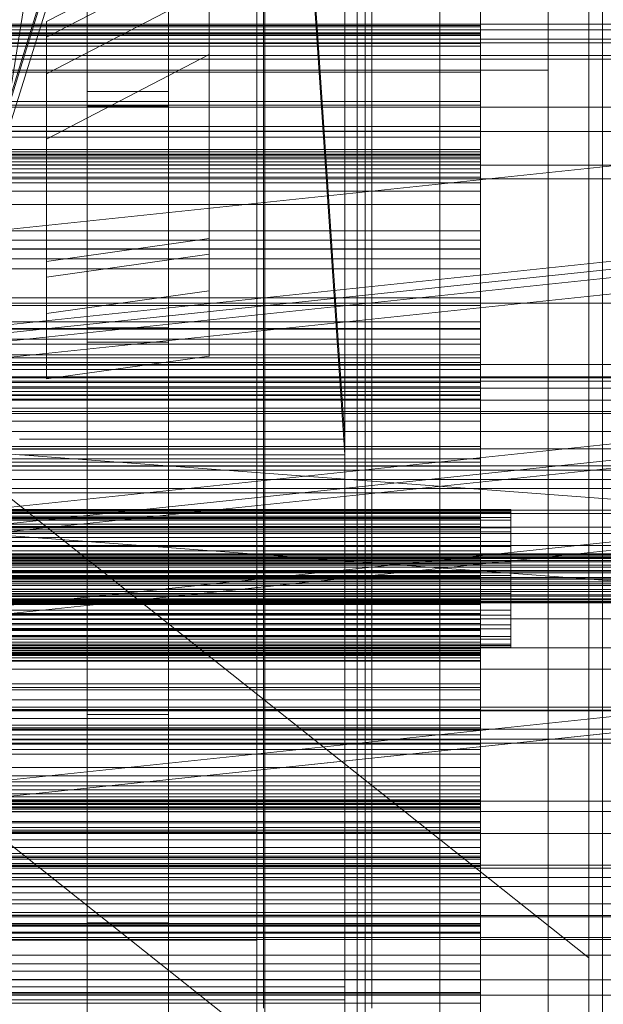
# Model space of a CAD drawing. Header units: millimetres. Extents: x -2233 to 61924, y -68080 to 6847.
# Tile 77 of 256: x 130 to 345, y -35774 to -35410. Entities that reach past the tile are written whole.
import ezdxf

# ---------------------------------------------------------------- set-up
doc = ezdxf.new("R2010")
doc.units = ezdxf.units.MM
for name, color, linetype, lineweight in [('COTAS_O', 1, 'Continuous', 0), ('COTAS_P', 1, 'Continuous', 0), ('frontal_bajante_movil', 7, 'Continuous', 0), ('frontal_briquetadora', 7, 'Continuous', 0), ('frontal_C01', 7, 'Continuous', 0), ('frontal_C02', 7, 'Continuous', 0), ('frontal_C03', 7, 'Continuous', 0), ('frontal_C04', 7, 'Continuous', 0), ('frontal_C05', 7, 'Continuous', 0), ('frontal_C09', 7, 'Continuous', 0)]:
    doc.layers.add(name, color=color, linetype=linetype, lineweight=lineweight)
doc.dimstyles.new('R19_100', dxfattribs={"dimtxt": 250, "dimasz": 150, "dimexe": 150, "dimexo": 80, "dimgap": 100, "dimtad": 1, "dimtih": 1, "dimtoh": 1, "dimdsep": 46, "dimcen": 0.09, "dimadec": 0, "dimazin": 0, "dimtfac": 1, "dimtdec": 4, "dimtofl": 0, "dimtmove": 0, "dimatfit": 3, "dimfxl": 1, "dimtolj": 1, "dimtzin": 0, "dimarcsym": 0})

# ---------------------------------------------------------------- blocks, each defined once
blk = doc.blocks.new('DIM_R28_48')
at = {"layer": 'COTAS_P'}
for p, q in [((-1750, -34600), (-1600, -34555)), ((2600, -34600), (2450, -34555)), ((-1750, -35500), (-1750, -34600)), ((-1750, -34600), (2600, -34600)), ((-1750, -34600), (-1600, -34645)), ((2600, -34600), (2450, -34645)), ((2600, -35500), (2600, -34600))]:
    blk.add_line(p, q, dxfattribs=at)
blk.add_text('4350 P', height=250, dxfattribs=at).set_placement((425, -34500))
blk = doc.blocks.new('DIM_R28_50')
at = {"layer": 'COTAS_P'}
for p, q in [((1705.78, -34504.95), (1551.9, -34475.9)), ((-194.22, -34704.95), (1705.78, -34504.95)), ((1705.78, -34504.95), (1561.32, -34565.4)), ((1800, -35400), (1705.78, -34504.95)), ((-194.22, -34704.95), (-49.75, -34644.49)), ((-100, -35600), (-194.22, -34704.95)), ((-194.22, -34704.95), (-40.33, -34734))]:
    blk.add_line(p, q, dxfattribs=at)
blk.add_text('1910.5 P', height=250, rotation=6.009, dxfattribs=at).set_placement((745.32, -34505.49))
blk = doc.blocks.new('DIM_R28_58')
at = {"layer": 'COTAS_O'}
for p, q in [((-1480, -35300), (-1330, -35255)), ((490, -35300), (340, -35255)), ((-1480, -36000), (-1480, -35300)), ((-1480, -35300), (490, -35300)), ((-1480, -35300), (-1330, -35345)), ((490, -35300), (340, -35345)), ((490, -36000), (490, -35300))]:
    blk.add_line(p, q, dxfattribs=at)
blk.add_text('1970 O', height=250, dxfattribs=at).set_placement((-495, -35200))
blk = doc.blocks.new('DIM_R28_60')
at = {"layer": 'COTAS_O'}
for p, q in [((-1400, -35300), (-1250, -35255)), ((1400, -35300), (1250, -35255)), ((-1400, -36000), (-1400, -35300)), ((-1400, -35300), (1400, -35300)), ((-1400, -35300), (-1250, -35345)), ((1400, -35300), (1250, -35345)), ((1400, -36000), (1400, -35300))]:
    blk.add_line(p, q, dxfattribs=at)
blk.add_text('2800 O', height=250, dxfattribs=at).set_placement((0, -35200))
blk = doc.blocks.new('DIM_R28_61')
at = {"layer": 'COTAS_P'}
for p, q in [((-305, -34680), (395, -34680)), ((395, -34680), (350, -34830)), ((395, -36000), (395, -34680)), ((395, -34680), (440, -34830)), ((395, -36000), (350, -35850)), ((395, -36000), (440, -35850)), ((-305, -36000), (395, -36000))]:
    blk.add_line(p, q, dxfattribs=at)
blk.add_text('1320 P', height=250, rotation=90, dxfattribs=at).set_placement((295, -35340))
blk = doc.blocks.new('DIM_R28_62')
at = {"layer": 'COTAS_P'}
for p, q in [((-305, -35300), (-155, -35255)), ((345, -35300), (195, -35255)), ((-305, -36000), (-305, -35300)), ((-305, -35300), (345, -35300)), ((-305, -35300), (-155, -35345)), ((345, -35300), (195, -35345)), ((345, -36000), (345, -35300))]:
    blk.add_line(p, q, dxfattribs=at)
blk.add_text('650 P', height=250, dxfattribs=at).set_placement((20, -35200))

msp = doc.modelspace()

# ---------------------------------------------------------------- linework, layer by layer
at = {"layer": 'frontal_bajante_movil'}
for p, q in [((210.897, -34904.091), (122.897, -35460.731)), ((220, -35775), (220, -34903.821)), ((260, -35775), (260, -34903.821)), ((120, -35460), (208, -35176.975)), ((208, -35178.586), (120, -35461.611)), ((122.897, -35460.731), (210.897, -35177.707)), ((220, -35775), (220, -35378.259)), ((260, -35775), (260, -35378.259)), ((285, -35429), (285, -35389)), ((325, -35429), (325, -35389)), ((-245, -35429), (285, -35429)), ((285, -35429), (325, -35429)), ((285, -35840), (285, -35429)), ((325, -35840), (325, -35429))]:
    msp.add_line(p, q, dxfattribs=at)
at = {"layer": 'frontal_briquetadora'}
for p, q in [((-674.804, -34950), (340, -35756.525)), ((340, -35980), (340, -34950)), ((-720.639, -35041.307), (340, -35884.261)), ((340, -35884.261), (340, -35756.525))]:
    msp.add_line(p, q, dxfattribs=at)
at = {"layer": 'frontal_C01'}
for p, q in [((250, -35948.844), (250, -33373.251)), ((250, -33378.064), (250, -35953.656)), ((155, -35666.702), (155, -35238.835)), ((185, -35238.835), (185, -35666.702)), ((250, -35565.195), (228.298, -35241.719)), ((155, -35244.227), (155, -35672.095)), ((185, -35672.095), (185, -35244.227)), ((228.298, -35247.5), (250, -35570.976)), ((155, -35743.543), (155, -35325.973)), ((185, -35325.973), (185, -35743.543)), ((155, -35331.366), (155, -35748.935)), ((185, -35748.935), (185, -35331.366)), ((140, -35411.16), (200, -35379.945)), ((200, -35379.945), (200, -35491.165)), ((140, -35416.938), (200, -35385.723)), ((200, -35385.723), (200, -35496.943)), ((140, -35430.419), (200, -35399.204)), ((200, -35399.204), (200, -35510.424)), ((200, -35399.204), (200, -35423.278)), ((425, -35412.142), (-425, -35412.142)), ((140, -35499.591), (140, -35411.16)), ((140, -35416.938), (140, -35411.16)), ((140, -35505.369), (140, -35416.938)), ((140, -35430.419), (140, -35416.938)), ((-425, -35423.698), (425, -35423.698)), ((200, -35423.278), (140, -35454.493)), ((200, -35534.498), (200, -35423.278)), ((140, -35518.85), (140, -35430.419)), ((140, -35454.493), (140, -35430.419)), ((155, -35442.304), (155, -35436.912)), ((155, -35436.912), (185, -35436.912)), ((155, -35864.779), (155, -35436.912)), ((185, -35436.912), (185, -35442.304)), ((185, -35436.912), (185, -35864.779)), ((185, -35442.304), (155, -35442.304)), ((155, -35442.304), (155, -35870.172)), ((185, -35870.172), (185, -35442.304)), ((140, -35454.493), (140, -35542.924)), ((200, -35491.165), (140, -35499.591)), ((200, -35496.943), (200, -35491.165)), ((200, -35496.943), (140, -35505.369)), ((140, -35499.591), (140, -35505.369)), ((200, -35510.424), (200, -35496.943)), ((140, -35505.369), (140, -35518.85)), ((200, -35510.424), (140, -35518.85)), ((200, -35534.498), (200, -35510.424)), ((140, -35518.85), (140, -35542.924)), ((155, -35529.443), (155, -35524.051)), ((155, -35524.051), (185, -35524.051)), ((155, -35941.62), (155, -35524.051)), ((185, -35524.051), (185, -35529.443)), ((185, -35524.051), (185, -35941.62)), ((185, -35529.443), (155, -35529.443)), ((155, -35529.443), (155, -35947.012)), ((185, -35947.012), (185, -35529.443)), ((140, -35542.924), (200, -35534.498)), ((130, -35565.195), (250, -35565.195)), ((250, -35570.976), (250, -35565.195)), ((-300, -35567.898), (300, -35567.898)), ((300, -35568.839), (-300, -35568.839)), ((300, -35572.36), (300, -35567.898)), ((300, -35567.898), (300, -35593.55)), ((300, -35594.366), (300, -35568.839)), ((300, -35568.839), (300, -35573.69)), ((300, -35572.36), (-300, -35572.36)), ((250, -35570.976), (130, -35570.976)), ((300, -35597.417), (300, -35572.36)), ((-300, -35573.69), (300, -35573.69)), ((300, -35573.69), (300, -35598.569)), ((300, -35593.55), (-300, -35593.55)), ((-300, -35594.07), (300, -35594.07)), ((-300, -35594.366), (300, -35594.366)), ((300, -35593.55), (300, -35597.417)), ((300, -35594.07), (300, -35642.509)), ((300, -35594.07), (300, -35596.55)), ((300, -35598.569), (300, -35594.366)), ((300, -35594.947), (-300, -35594.947)), ((300, -35596.55), (-300, -35596.55)), ((-300, -35597.417), (300, -35597.417)), ((-300, -35597.644), (300, -35597.644)), ((300, -35643.096), (300, -35594.947)), ((300, -35597.644), (300, -35594.947)), ((300, -35644.988), (300, -35596.55)), ((300, -35597.644), (300, -35645.792)), ((300, -35598.569), (-300, -35598.569)), ((-300, -35613.579), (300, -35613.579)), ((300, -35626.159), (300, -35613.579)), ((300, -35613.579), (300, -35633.131)), ((300, -35616.539), (-300, -35616.539)), ((300, -35635.696), (300, -35616.539)), ((300, -35616.539), (300, -35629.404)), ((300, -35626.159), (-300, -35626.159)), ((300, -35644.032), (300, -35626.159)), ((-300, -35629.404), (300, -35629.404)), ((300, -35629.404), (300, -35646.844)), ((-450, -35631.373), (450, -35631.373)), ((300, -35633.131), (-300, -35633.131)), ((300, -35633.131), (300, -35644.032)), ((-300, -35634.958), (300, -35634.958)), ((-300, -35635.696), (300, -35635.696)), ((300, -35637.57), (-300, -35637.57)), ((300, -35634.958), (300, -35670.707)), ((300, -35634.958), (300, -35641.949)), ((300, -35646.844), (300, -35635.696)), ((300, -35672.527), (300, -35637.57)), ((300, -35644.72), (300, -35637.57)), ((300, -35640.008), (-300, -35640.008)), ((300, -35644.444), (300, -35640.008)), ((300, -35640.008), (300, -35643.748)), ((450, -35642.157), (-450, -35642.157)), ((300, -35641.949), (-300, -35641.949)), ((300, -35642.509), (-300, -35642.509)), ((-300, -35643.096), (300, -35643.096)), ((300, -35643.748), (-300, -35643.748)), ((-300, -35644.032), (300, -35644.032)), ((300, -35644.444), (-300, -35644.444)), ((-300, -35644.72), (300, -35644.72)), ((-300, -35644.988), (300, -35644.988)), ((300, -35677.698), (300, -35641.949)), ((300, -35644.988), (300, -35642.509)), ((300, -35643.096), (300, -35645.792)), ((300, -35643.748), (300, -35655.412)), ((300, -35656.755), (300, -35644.444)), ((300, -35644.72), (300, -35679.677)), ((300, -35645.792), (-300, -35645.792)), ((300, -35646.844), (-300, -35646.844)), ((300, -35655.412), (-300, -35655.412)), ((300, -35655.412), (300, -35674.203)), ((300, -35656.755), (-300, -35656.755)), ((300, -35676.102), (300, -35656.755)), ((-450, -35664.006), (450, -35664.006)), ((450, -35665.076), (-450, -35665.076)), ((185, -35666.702), (155, -35666.702)), ((155, -35666.702), (155, -35672.095)), ((185, -35672.095), (185, -35666.702)), ((300, -35670.707), (-300, -35670.707)), ((300, -35677.698), (300, -35670.707)), ((450, -35672.095), (-450, -35672.095)), ((-300, -35672.527), (300, -35672.527)), ((300, -35674.203), (-300, -35674.203)), ((155, -35672.095), (185, -35672.095)), ((300, -35672.527), (300, -35679.677)), ((300, -35674.203), (300, -35698.84)), ((-450, -35675.861), (450, -35675.861)), ((300, -35676.102), (-300, -35676.102)), ((-300, -35677.698), (300, -35677.698)), ((300, -35701.167), (300, -35676.102)), ((300, -35679.677), (-300, -35679.677)), ((-300, -35698.493), (300, -35698.493)), ((300, -35698.84), (-300, -35698.84)), ((300, -35715.821), (300, -35698.493)), ((300, -35698.493), (300, -35706.707)), ((300, -35698.84), (300, -35727.646)), ((450, -35702.525), (-450, -35702.525)), ((300, -35701.167), (-300, -35701.167)), ((300, -35702.68), (-300, -35702.68)), ((300, -35730.241), (300, -35701.167)), ((300, -35710.334), (300, -35702.68)), ((300, -35702.68), (300, -35720.111)), ((300, -35706.707), (-300, -35706.707)), ((300, -35706.707), (300, -35721.72)), ((-450, -35710.613), (450, -35710.613)), ((-300, -35709.351), (300, -35709.351)), ((-300, -35710.334), (300, -35710.334)), ((300, -35709.351), (300, -35722.831)), ((300, -35709.351), (300, -35718.98)), ((300, -35725.438), (300, -35710.334)), ((300, -35712.998), (-300, -35712.998)), ((300, -35725.397), (300, -35712.998)), ((300, -35722.686), (300, -35712.998)), ((300, -35715.821), (-300, -35715.821)), ((300, -35721.72), (300, -35715.821)), ((300, -35718.98), (-300, -35718.98)), ((-300, -35720.111), (300, -35720.111)), ((-300, -35721.72), (300, -35721.72)), ((300, -35732.461), (300, -35718.98)), ((300, -35720.111), (300, -35725.438)), ((350, -35722.272), (-350, -35722.272)), ((350, -35723.407), (-350, -35723.407)), ((-300, -35722.686), (300, -35722.686)), ((300, -35722.831), (-300, -35722.831)), ((300, -35722.686), (300, -35735.085)), ((300, -35732.461), (300, -35722.831)), ((350, -35726.88), (-350, -35726.88)), ((-300, -35725.397), (300, -35725.397)), ((300, -35725.438), (-300, -35725.438)), ((-300, -35727.646), (300, -35727.646)), ((300, -35725.397), (300, -35735.085)), ((300, -35727.646), (300, -35758.657)), ((350, -35730.113), (-350, -35730.113)), ((300, -35730.241), (-300, -35730.241)), ((-300, -35732.461), (300, -35732.461)), ((300, -35761.343), (300, -35730.241)), ((300, -35735.085), (-300, -35735.085)), ((350, -35736.531), (-350, -35736.531)), ((-450, -35740.847), (450, -35740.847)), ((350, -35741.37), (-350, -35741.37)), ((185, -35743.543), (155, -35743.543)), ((155, -35743.543), (155, -35748.935)), ((185, -35748.935), (185, -35743.543)), ((450, -35748.935), (-450, -35748.935)), ((-350, -35749.755), (350, -35749.755)), ((155, -35748.935), (185, -35748.935)), ((350, -35755.462), (-350, -35755.462)), ((300, -35758.657), (-300, -35758.657)), ((300, -35761.343), (-300, -35761.343)), ((300, -35758.657), (300, -35789.759)), ((300, -35792.354), (300, -35761.343)), ((350, -35764.538), (-350, -35764.538)), ((350, -35770.245), (-350, -35770.245))]:
    msp.add_line(p, q, dxfattribs=at)
at = {"layer": 'frontal_C02'}
for p, q in [((250, -35767.183), (250, -32921.727)), ((250, -32926.497), (250, -35771.953)), ((300, -35386.799), (300, -35412.599)), ((300, -35415.574), (300, -35390.233)), ((300, -35416.016), (300, -35390.743)), ((300, -35395.596), (300, -35420.221)), ((300, -35412.599), (-300, -35412.599)), ((-300, -35413.037), (300, -35413.037)), ((300, -35412.599), (300, -35416.016)), ((300, -35413.037), (300, -35461.821)), ((300, -35413.037), (300, -35415.228)), ((300, -35415.228), (-300, -35415.228)), ((-300, -35415.574), (300, -35415.574)), ((-300, -35416.016), (300, -35416.016)), ((300, -35416.236), (-300, -35416.236)), ((300, -35464.013), (300, -35415.228)), ((300, -35420.221), (300, -35415.574)), ((300, -35463.964), (300, -35416.236)), ((300, -35419.217), (300, -35416.236)), ((-300, -35419.217), (300, -35419.217)), ((300, -35420.221), (-300, -35420.221)), ((300, -35419.217), (300, -35466.944)), ((-300, -35429.771), (300, -35429.771)), ((300, -35441.964), (300, -35429.771)), ((300, -35429.771), (300, -35449.832)), ((300, -35440.571), (-300, -35440.571)), ((300, -35441.964), (-300, -35441.964)), ((300, -35459.19), (300, -35440.571)), ((300, -35440.571), (300, -35453.803)), ((300, -35460.397), (300, -35441.964)), ((300, -35449.832), (-300, -35449.832)), ((-300, -35451.595), (300, -35451.595)), ((300, -35449.832), (300, -35460.397)), ((300, -35451.595), (300, -35488.364)), ((300, -35451.595), (300, -35458.371)), ((-300, -35453.803), (300, -35453.803)), ((300, -35453.803), (300, -35470.655)), ((300, -35458.371), (-300, -35458.371)), ((-300, -35459.19), (300, -35459.19)), ((300, -35460.1), (-300, -35460.1)), ((300, -35495.141), (300, -35458.371)), ((300, -35470.655), (300, -35459.19)), ((300, -35465.454), (300, -35460.1)), ((300, -35460.1), (300, -35462.917)), ((-300, -35460.397), (300, -35460.397)), ((300, -35461.124), (-300, -35461.124)), ((300, -35461.821), (-300, -35461.821)), ((300, -35462.917), (-300, -35462.917)), ((300, -35495.006), (300, -35461.124)), ((300, -35468.478), (300, -35461.124)), ((300, -35464.013), (300, -35461.821)), ((300, -35462.917), (300, -35473.713)), ((-300, -35463.964), (300, -35463.964)), ((-300, -35464.013), (300, -35464.013)), ((300, -35465.454), (-300, -35465.454)), ((300, -35466.944), (-300, -35466.944)), ((300, -35463.964), (300, -35466.944)), ((300, -35478.614), (300, -35465.454)), ((-300, -35468.478), (300, -35468.478)), ((300, -35470.655), (-300, -35470.655)), ((300, -35468.478), (300, -35502.36)), ((300, -35473.713), (-300, -35473.713)), ((300, -35473.713), (300, -35491.753)), ((300, -35478.614), (-300, -35478.614)), ((300, -35498.683), (300, -35478.614)), ((300, -35488.364), (-300, -35488.364)), ((300, -35495.141), (300, -35488.364)), ((300, -35491.753), (-300, -35491.753)), ((300, -35491.753), (300, -35515.806)), ((-300, -35495.006), (300, -35495.006)), ((-300, -35495.141), (300, -35495.141)), ((300, -35495.006), (300, -35502.36)), ((300, -35498.683), (-300, -35498.683)), ((300, -35524.294), (300, -35498.683)), ((300, -35502.36), (-300, -35502.36)), ((-300, -35512.996), (300, -35512.996)), ((300, -35530.172), (300, -35512.996)), ((300, -35512.996), (300, -35521.943)), ((300, -35515.806), (-300, -35515.806)), ((300, -35515.806), (300, -35544.234)), ((300, -35521.943), (-300, -35521.943)), ((300, -35521.943), (300, -35536.826)), ((300, -35524.294), (-300, -35524.294)), ((-300, -35524.558), (300, -35524.558)), ((300, -35553.701), (300, -35524.294)), ((300, -35524.558), (300, -35539.461)), ((300, -35524.558), (300, -35534.104)), ((300, -35528.269), (-300, -35528.269)), ((300, -35535.177), (300, -35528.269)), ((300, -35528.269), (300, -35545.825)), ((300, -35530.172), (-300, -35530.172)), ((300, -35536.826), (300, -35530.172)), ((300, -35534.104), (-300, -35534.104)), ((-300, -35535.177), (300, -35535.177)), ((300, -35549.007), (300, -35534.104)), ((300, -35550.389), (300, -35535.177)), ((430, -35537.585), (-430, -35537.585)), ((-300, -35536.826), (300, -35536.826)), ((300, -35537.865), (-300, -35537.865)), ((300, -35539.461), (-300, -35539.461)), ((300, -35548.823), (300, -35537.865)), ((300, -35547.622), (300, -35537.865)), ((300, -35549.007), (300, -35539.461)), ((430, -35542.585), (-430, -35542.585)), ((350, -35542.154), (-350, -35542.154)), ((350, -35543.727), (-350, -35543.727)), ((350, -35546.343), (-350, -35546.343)), ((-300, -35544.234), (300, -35544.234)), ((-300, -35545.825), (300, -35545.825)), ((300, -35544.234), (300, -35575.099)), ((300, -35545.825), (300, -35550.389)), ((350, -35550.822), (-350, -35550.822)), ((-300, -35547.622), (300, -35547.622)), ((-300, -35548.823), (300, -35548.823)), ((-300, -35549.007), (300, -35549.007)), ((300, -35550.389), (-300, -35550.389)), ((300, -35547.622), (300, -35558.58)), ((300, -35548.823), (300, -35558.58)), ((300, -35553.701), (-300, -35553.701)), ((300, -35584.901), (300, -35553.701)), ((350, -35555.655), (-350, -35555.655)), ((300, -35558.58), (-300, -35558.58)), ((350, -35562.36), (-350, -35562.36)), ((-350, -35568.674), (350, -35568.674)), ((300, -35575.099), (-300, -35575.099)), ((300, -35575.099), (300, -35606.299)), ((350, -35576.583), (-350, -35576.583)), ((350, -35583.417), (-350, -35583.417)), ((300, -35584.901), (-300, -35584.901)), ((300, -35615.766), (300, -35584.901)), ((430, -35592.585), (-430, -35592.585)), ((350, -35591.326), (-350, -35591.326)), ((-311.15, -35591.114), (311.15, -35591.114)), ((-311.15, -35591.711), (311.15, -35591.711)), ((-311.15, -35592.248), (311.15, -35592.248)), ((-311.15, -35593.996), (311.15, -35593.996)), ((311.15, -35591.711), (311.15, -35591.114)), ((311.15, -35591.114), (311.15, -35592.248)), ((311.15, -35593.996), (311.15, -35591.711)), ((311.15, -35592.248), (311.15, -35595.033)), ((311.15, -35597.814), (311.15, -35593.996)), ((430, -35597.585), (-430, -35597.585)), ((350, -35597.64), (-350, -35597.64)), ((-311.15, -35595.033), (311.15, -35595.033)), ((-311.15, -35597.814), (311.15, -35597.814)), ((311.15, -35595.033), (311.15, -35599.281)), ((311.15, -35602.905), (311.15, -35597.814)), ((-311.15, -35599.281), (311.15, -35599.281)), ((300, -35601.42), (-300, -35601.42)), ((300, -35612.378), (300, -35601.42)), ((300, -35611.177), (300, -35601.42)), ((311.15, -35599.281), (311.15, -35604.702)), ((350, -35604.345), (-350, -35604.345)), ((-311.15, -35602.905), (311.15, -35602.905)), ((-311.15, -35604.702), (311.15, -35604.702)), ((311.15, -35608.923), (311.15, -35602.905)), ((311.15, -35604.702), (311.15, -35610.927)), ((-440, -35607.501), (440, -35607.501)), ((-440, -35607.712), (440, -35607.712)), ((-440, -35607.902), (440, -35607.902)), ((-440, -35608.522), (440, -35608.522)), ((-440, -35608.889), (440, -35608.889)), ((350, -35609.178), (-350, -35609.178)), ((311.15, -35608.923), (-311.15, -35608.923)), ((300, -35606.299), (-300, -35606.299)), ((300, -35606.299), (300, -35635.706)), ((311.15, -35615.456), (311.15, -35608.923)), ((-440, -35609.875), (440, -35609.875)), ((-440, -35610.394), (440, -35610.394)), ((-440, -35611.679), (440, -35611.679)), ((-440, -35612.315), (440, -35612.315)), ((-311.15, -35610.927), (311.15, -35610.927)), ((300, -35609.611), (-300, -35609.611)), ((-300, -35610.993), (300, -35610.993)), ((-300, -35611.177), (300, -35611.177)), ((-300, -35612.378), (300, -35612.378)), ((300, -35614.175), (300, -35609.611)), ((300, -35609.611), (300, -35624.823)), ((300, -35610.993), (300, -35625.896)), ((300, -35610.993), (300, -35620.539)), ((300, -35611.177), (300, -35622.135)), ((300, -35612.378), (300, -35622.135)), ((311.15, -35610.927), (311.15, -35617.53)), ((440, -35613.811), (-440, -35613.811)), ((-440, -35614.521), (440, -35614.521)), ((-440, -35616.126), (440, -35616.126)), ((350, -35613.657), (-350, -35613.657)), ((350, -35616.273), (-350, -35616.273)), ((-311.15, -35615.456), (311.15, -35615.456)), ((-300, -35614.175), (300, -35614.175)), ((300, -35615.766), (-300, -35615.766)), ((300, -35631.731), (300, -35614.175)), ((300, -35644.194), (300, -35615.766)), ((311.15, -35622.06), (311.15, -35615.456)), ((-440, -35616.861), (440, -35616.861)), ((-440, -35618.466), (440, -35618.466)), ((-440, -35619.176), (440, -35619.176)), ((350, -35617.846), (-350, -35617.846)), ((-311.15, -35617.53), (311.15, -35617.53)), ((311.15, -35617.53), (311.15, -35624.064)), ((-440, -35620.671), (440, -35620.671)), ((-440, -35621.308), (440, -35621.308)), ((-440, -35622.592), (440, -35622.592)), ((-440, -35623.112), (440, -35623.112)), ((-311.15, -35622.06), (311.15, -35622.06)), ((300, -35620.539), (-300, -35620.539)), ((300, -35622.135), (-300, -35622.135)), ((-300, -35623.174), (300, -35623.174)), ((300, -35635.442), (300, -35620.539)), ((300, -35623.174), (300, -35629.828)), ((300, -35638.057), (300, -35623.174)), ((311.15, -35628.284), (311.15, -35622.06)), ((-440, -35624.097), (440, -35624.097)), ((-440, -35624.465), (440, -35624.465)), ((-440, -35625.084), (440, -35625.084)), ((-440, -35625.274), (440, -35625.274)), ((-440, -35625.486), (440, -35625.486)), ((-311.15, -35624.064), (311.15, -35624.064)), ((-300, -35624.823), (300, -35624.823)), ((300, -35625.896), (-300, -35625.896)), ((300, -35624.823), (300, -35631.731)), ((300, -35635.442), (300, -35625.896)), ((311.15, -35624.064), (311.15, -35630.081)), ((-311.15, -35628.284), (311.15, -35628.284)), ((-311.15, -35630.081), (311.15, -35630.081)), ((300, -35629.828), (-300, -35629.828)), ((300, -35629.828), (300, -35647.004)), ((311.15, -35633.705), (311.15, -35628.284)), ((311.15, -35630.081), (311.15, -35635.172)), ((-311.15, -35633.705), (311.15, -35633.705)), ((300, -35631.731), (-300, -35631.731)), ((311.15, -35637.953), (311.15, -35633.705)), ((-311.15, -35635.172), (311.15, -35635.172)), ((-311.15, -35637.953), (311.15, -35637.953)), ((-300, -35635.442), (300, -35635.442)), ((300, -35635.706), (-300, -35635.706)), ((300, -35638.057), (-300, -35638.057)), ((300, -35635.706), (300, -35661.317)), ((300, -35647.004), (300, -35638.057)), ((311.15, -35635.172), (311.15, -35638.991)), ((311.15, -35640.739), (311.15, -35637.953)), ((-311.15, -35638.991), (311.15, -35638.991)), ((-311.15, -35640.739), (311.15, -35640.739)), ((-311.15, -35641.276), (311.15, -35641.276)), ((311.15, -35638.991), (311.15, -35641.276)), ((311.15, -35641.872), (311.15, -35640.739)), ((311.15, -35641.276), (311.15, -35641.872)), ((-311.15, -35641.872), (311.15, -35641.872)), ((300, -35644.194), (-300, -35644.194)), ((300, -35668.247), (300, -35644.194)), ((-300, -35647.004), (300, -35647.004)), ((300, -35657.64), (-300, -35657.64)), ((300, -35691.522), (300, -35657.64)), ((300, -35664.994), (300, -35657.64)), ((300, -35661.317), (-300, -35661.317)), ((300, -35661.317), (300, -35681.386)), ((-450, -35665.314), (450, -35665.314)), ((-300, -35664.859), (300, -35664.859)), ((-300, -35664.994), (300, -35664.994)), ((300, -35664.859), (300, -35701.629)), ((300, -35664.859), (300, -35671.636)), ((300, -35664.994), (300, -35698.876)), ((300, -35668.247), (-300, -35668.247)), ((300, -35686.287), (300, -35668.247)), ((300, -35671.636), (-300, -35671.636)), ((300, -35708.405), (300, -35671.636)), ((450, -35677.236), (-450, -35677.236)), ((300, -35681.386), (-300, -35681.386)), ((300, -35681.386), (300, -35694.546)), ((300, -35686.287), (-300, -35686.287)), ((300, -35697.083), (300, -35686.287)), ((300, -35689.345), (-300, -35689.345)), ((-300, -35691.522), (300, -35691.522)), ((300, -35706.197), (300, -35689.345)), ((300, -35689.345), (300, -35700.81)), ((300, -35691.522), (300, -35698.876)), ((300, -35693.056), (-300, -35693.056)), ((300, -35694.546), (-300, -35694.546)), ((-300, -35695.987), (300, -35695.987)), ((-300, -35696.036), (300, -35696.036)), ((300, -35740.783), (300, -35693.056)), ((300, -35696.036), (300, -35693.056)), ((300, -35694.546), (300, -35699.9)), ((300, -35695.987), (300, -35744.772)), ((300, -35695.987), (300, -35698.179)), ((300, -35696.036), (300, -35743.764)), ((450, -35698.723), (-450, -35698.723)), ((300, -35697.083), (-300, -35697.083)), ((300, -35698.179), (-300, -35698.179)), ((300, -35698.876), (-300, -35698.876)), ((-300, -35699.603), (300, -35699.603)), ((300, -35699.9), (-300, -35699.9)), ((300, -35699.9), (300, -35697.083)), ((300, -35746.963), (300, -35698.179)), ((300, -35699.603), (300, -35718.036)), ((300, -35710.168), (300, -35699.603)), ((-300, -35700.81), (300, -35700.81)), ((300, -35701.629), (-300, -35701.629)), ((300, -35700.81), (300, -35719.429)), ((300, -35708.405), (300, -35701.629)), ((-300, -35706.197), (300, -35706.197)), ((300, -35719.429), (300, -35706.197)), ((-450, -35710.645), (450, -35710.645)), ((-300, -35708.405), (300, -35708.405)), ((300, -35710.168), (-300, -35710.168)), ((300, -35730.229), (300, -35710.168)), ((300, -35718.036), (-300, -35718.036)), ((300, -35718.036), (300, -35730.229)), ((300, -35719.429), (-300, -35719.429)), ((-300, -35730.229), (300, -35730.229)), ((300, -35739.779), (-300, -35739.779)), ((300, -35764.404), (300, -35739.779)), ((300, -35739.779), (300, -35744.426)), ((-300, -35740.783), (300, -35740.783)), ((300, -35740.783), (300, -35743.764)), ((300, -35743.764), (-300, -35743.764)), ((-300, -35743.984), (300, -35743.984)), ((-300, -35744.426), (300, -35744.426)), ((300, -35744.772), (-300, -35744.772)), ((-300, -35746.963), (300, -35746.963)), ((300, -35743.984), (300, -35769.257)), ((300, -35747.401), (300, -35743.984)), ((300, -35744.426), (300, -35769.767)), ((300, -35746.963), (300, -35744.772)), ((300, -35747.401), (-300, -35747.401)), ((300, -35773.201), (300, -35747.401)), ((-300, -35764.404), (300, -35764.404)), ((300, -35769.767), (300, -35764.404)), ((-250, -35767.183), (250, -35767.183)), ((250, -35767.183), (250, -35771.953)), ((300, -35769.257), (-300, -35769.257)), ((300, -35769.767), (-300, -35769.767)), ((250, -35771.953), (-250, -35771.953)), ((300, -35769.257), (300, -35773.201)), ((-300, -35773.201), (300, -35773.201))]:
    msp.add_line(p, q, dxfattribs=at)
at = {"layer": 'frontal_C03'}
for p, q in [((1530, -35414.158), (-1530, -35414.158)), ((1500, -35417.595), (-1500, -35417.595)), ((1500, -35442.718), (-1500, -35442.718)), ((-1500, -35451.701), (1500, -35451.701)), ((1530, -35464.158), (-1530, -35464.158)), ((1530, -35469.158), (-1530, -35469.158))]:
    msp.add_line(p, q, dxfattribs=at)
at = {"layer": 'frontal_C04'}
for p, q in [((-420, -35419), (560, -35419)), ((-420, -35425), (560, -35425)), ((-550, -35515), (650, -35515)), ((-548.878, -35520.042), (651.122, -35610.042)), ((-551.122, -35549.958), (648.878, -35639.958)), ((-550, -35555), (650, -35555)), ((-1750, -35575), (2600, -35575)), ((-1750, -35580), (2600, -35580)), ((-550, -35600), (650, -35600)), ((-550, -35650), (650, -35650))]:
    msp.add_line(p, q, dxfattribs=at)
at = {"layer": 'frontal_C05'}
for p, q in [((217.5, -35992), (217.5, -34800)), ((220.5, -34800), (220.5, -35992)), ((254.5, -34800), (254.5, -35992)), ((257.5, -35992), (257.5, -34800)), ((-177.5, -35710), (217.5, -35710)), ((217.5, -35750), (217.5, -35710)), ((-177.5, -35713), (217.5, -35713)), ((217.5, -35713), (217.5, -35747)), ((-177.5, -35747), (217.5, -35747)), ((-177.5, -35750), (217.5, -35750))]:
    msp.add_line(p, q, dxfattribs=at)
at = {"layer": 'frontal_C09'}
for p, q in [((-49.542, -35506.202), (1731.117, -35318.765)), ((-105.548, -35547.291), (1794.452, -35347.291)), ((-105.234, -35550.275), (1794.766, -35350.275)), ((-45.878, -35541.01), (1734.781, -35353.572)), ((-35.619, -35542.947), (1725.15, -35357.603)), ((-35.305, -35545.93), (1725.464, -35360.586)), ((-5.47, -35542.79), (1695.629, -35363.727)), ((-4.842, -35548.757), (1696.257, -35369.694)), ((-168.15, -35621.251), (1871.081, -35406.595)), ((-167.522, -35627.218), (1871.709, -35412.562)), ((-167.208, -35630.202), (1872.023, -35415.546)), ((-5.47, -35542.79), (1185.948, -35417.377)), ((-4.842, -35548.757), (1186.576, -35423.344)), ((-94.766, -35649.725), (1805.234, -35449.725)), ((-94.452, -35652.709), (1805.548, -35452.709)), ((-157.681, -35720.702), (1881.549, -35506.046)), ((-157.053, -35726.669), (1882.178, -35512.013)), ((12.013, -35708.872), (1203.43, -35583.46))]:
    msp.add_line(p, q, dxfattribs=at)

# ---------------------------------------------------------------- dimensions: what is measured, and where the dimension line sits
at = {"layer": 'COTAS_O'}
for p1, p2, picture, middle in [((-1480, -36000), (490, -36000), 'DIM_R28_58', (-495, -35300)), ((-1400, -36000), (1400, -36000), 'DIM_R28_60', (0, -35300))]:
    dim = msp.add_aligned_dim(p1=p1, p2=p2, distance=700, text='<> O', dimstyle='R19_100', dxfattribs=at)
    dim.commit()
    dim.dimension.update_dxf_attribs({"geometry": picture, "text_midpoint": middle})
at = {"layer": 'COTAS_P'}
for p1, p2, distance, picture, middle in [((-100, -35600), (1800, -35400), 900, 'DIM_R28_50', (755.784, -34604.945)), ((-1750, -35500), (2600, -35500), 900, 'DIM_R28_48', (425, -34600)), ((-305, -36000), (-305, -34680), -700, 'DIM_R28_61', (395, -35340)), ((-305, -36000), (345, -36000), 700, 'DIM_R28_62', (20, -35300))]:
    dim = msp.add_aligned_dim(p1=p1, p2=p2, distance=distance, text='<> P', dimstyle='R19_100', dxfattribs=at)
    dim.commit()
    dim.dimension.update_dxf_attribs({"geometry": picture, "text_midpoint": middle})

doc.saveas('drawing.dxf')
